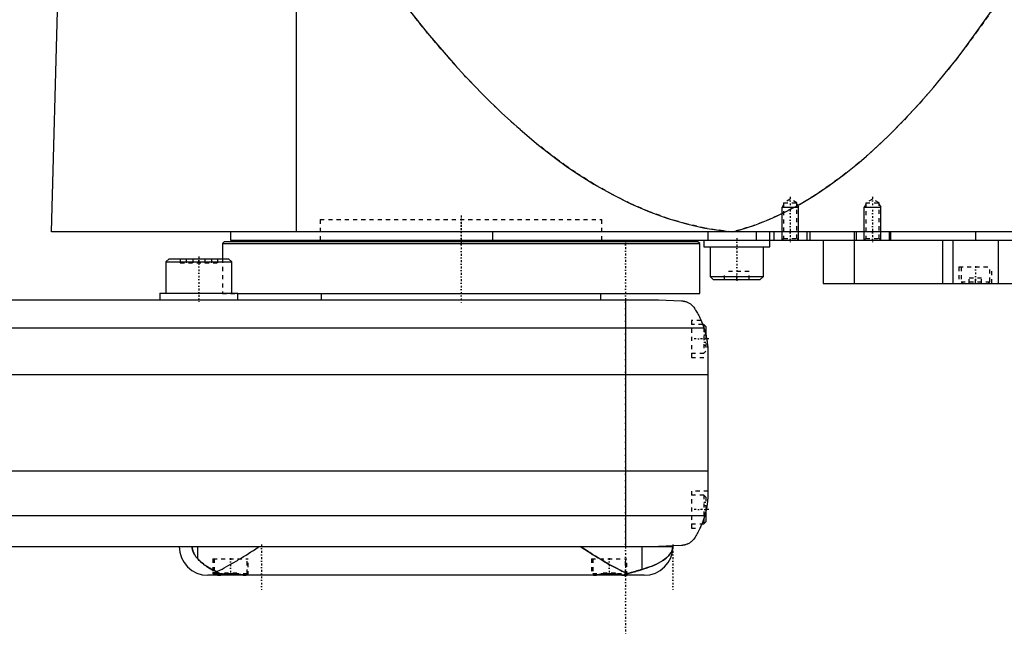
# Model space of a CAD drawing. Extents: x -174 to 602, y -146 to 645.
# Tile 3 of 6: x 193 to 432, y -81 to 68. Entities that reach past the tile are written whole.
import ezdxf

# ---------------------------------------------------------------- set-up
doc = ezdxf.new("R2010")
doc.units = 0
doc.linetypes.add('CENTER', pattern=[1.5, 0.45, -0.5, 0.05, -0.5])
doc.linetypes.add('DASHED', pattern=[2, 1, -1])
for name, color, linetype in [('AM_0', 7, 'CONTINUOUS'), ('AM_10', 7, 'CONTINUOUS'), ('AM_3', 7, 'DASHED'), ('AM_7', 7, 'CENTER')]:
    doc.layers.add(name, color=color, linetype=linetype)

msp = doc.modelspace()

# ---------------------------------------------------------------- linework, layer by layer
at = {"layer": 'AM_0', "color": 7, "linetype": 'CONTINUOUS'}
for p, q in [((260, 16.5), (260, 75.49)), ((200.5, 16.5), (202, 73.35)), ((602, 16.5), (200.5, 16.5)), ((244, 16.5), (244, 14.5)), ((244, 14.5), (598, 14.5)), ((265.75, 14.5), (265.75, 14.2)), ((307.66, 16.5), (307.66, 14.5)), ((334.25, 14.2), (334.25, 14.5)), ((359, 14.5), (359, 12.9)), ((360.01, 16.5), (360.01, 14.5)), ((371.73, 16.5), (371.73, 14.5)), ((375, 12.9), (375, 16.5)), ((376, 16.5), (376, 14.5)), ((384, 16.5), (384, 14.5)), ((384.75, 16.5), (384.75, 14.5)), ((388, 14.5), (388, 4)), ((395.5, 16.5), (395.5, 14.5)), ((395.51, 14.5), (395.51, 4)), ((396, 16.5), (396, 14.5)), ((404, 16.5), (404, 14.5)), ((404.35, 16.5), (404.35, 14.5)), ((417, 14.5), (417, 4)), ((419.48, 14.5), (419.48, 4)), ((425, 16.5), (425, 14.5)), ((430.52, 14.5), (430.52, 4)), ((242.5, 14.2), (242, 13.7)), ((242, 13.7), (242, 10)), ((242, 13.7), (358, 13.7)), ((242.5, 14.2), (357.5, 14.2)), ((358, 13.7), (357.5, 14.2)), ((358, 1.5), (358, 13.7)), ((359, 12.9), (375, 12.9)), ((360.5, 12.9), (360.5, 5.7)), ((373.5, 5.7), (373.5, 12.9)), ((229.08, 10), (228.28, 9.2)), ((229.08, 10), (243.48, 10)), ((244.28, 9.2), (243.48, 10)), ((228.28, 9.2), (228.28, 1.6)), ((228.28, 9.2), (244.28, 9.2)), ((244.28, 1.6), (244.28, 9.2)), ((360.5, 5.7), (361.3, 4.9)), ((360.5, 5.7), (373.5, 5.7)), ((361.3, 4.9), (372.7, 4.9)), ((372.7, 4.9), (373.5, 5.7)), ((388, 4), (584.3, 4)), ((-58, 0), (348, 0)), ((226.78, 1.6), (226.78, 0)), ((226.78, 1.6), (245.78, 1.6)), ((245.78, 0), (245.78, 1.6)), ((245.78, 1.5), (358, 1.5)), ((266, 1.5), (266, 0)), ((334, 0), (334, 1.5)), ((340, 0), (340, -60)), ((348, 0), (353.58, -0.25)), ((-69.01, -6.81), (359.01, -6.81)), ((359, -6), (358.72, -6)), ((359.5, -6.5), (359, -6)), ((359, -6), (359, -6.79)), ((359.5, -6.5), (359.5, -8.59)), ((360, -13.03), (360, -46.97)), ((-70, -18.16), (360, -18.16)), ((-70, -41.62), (360, -41.62)), ((-69.24, -52.43), (359.24, -52.43)), ((359.5, -51.41), (359.5, -54)), ((358.53, -54.5), (359, -54.5)), ((359, -53.21), (359, -54.5)), ((359, -54.5), (359.5, -54)), ((353.58, -59.75), (348, -60)), ((-58, -60), (351.5, -60)), ((236.02, -63.01), (236.02, -60)), ((343.98, -65.57), (343.98, -60)), ((240, -66.38), (240, -66.6)), ((240, -66.6), (240.4, -67)), ((240, -66.6), (241.02, -66.6)), ((247.6, -67), (247.61, -66.99)), ((332.39, -66.99), (332.4, -67)), ((339.6, -67), (339.66, -66.94)), ((344.5, -67), (238.5, -67))]:
    msp.add_line(p, q, dxfattribs=at)
for points in [[(285.14, 73.35, 0), (287.39, 70.43, 0), (291.88, 64.83, 0), (296.37, 59.53, 0), (298.61, 56.99, 0), (300.86, 54.53, 0), (305.35, 49.84, 0), (309.84, 45.46, 0), (314.33, 41.38, 0), (318.83, 37.61, 0), (323.32, 34.15, 0), (325.56, 32.53, 0), (327.81, 30.99, 0), (332.3, 28.14, 0), (336.8, 25.59, 0), (341.29, 23.35, 0), (345.78, 21.42, 0), (350.27, 19.79, 0), (352.52, 19.09, 0), (354.77, 18.47, 0), (359.26, 17.45, 0), (363.75, 16.74, 0), (366, 16.5, 0)], [(366, 16.5, 0), (367.81, 17, 0), (371.42, 18.17, 0), (375.04, 19.6, 0), (376.84, 20.41, 0), (378.65, 21.27, 0), (382.26, 23.19, 0), (385.88, 25.36, 0), (389.49, 27.78, 0), (393.11, 30.44, 0), (396.72, 33.35, 0), (398.53, 34.9, 0), (400.33, 36.51, 0), (403.95, 39.92, 0), (407.56, 43.57, 0), (411.17, 47.47, 0), (414.79, 51.62, 0), (418.4, 56.02, 0), (420.21, 58.31, 0), (422.01, 60.66, 0), (425.62, 65.55, 0), (429.24, 70.69, 0), (431.04, 73.35, 0)], [(353.58, -0.25, 0), (353.6, -0.25, 0), (353.63, -0.26, 0), (353.66, -0.26, 0), (353.67, -0.26, 0), (353.69, -0.26, 0), (353.72, -0.26, 0), (353.75, -0.27, 0), (353.77, -0.27, 0), (353.8, -0.27, 0), (353.83, -0.27, 0), (353.85, -0.28, 0), (353.86, -0.28, 0), (353.89, -0.28, 0), (353.92, -0.28, 0), (353.95, -0.29, 0), (353.98, -0.29, 0), (354.01, -0.3, 0), (354.02, -0.3, 0), (354.04, -0.3, 0), (354.06, -0.31, 0), (354.09, -0.31, 0), (354.11, -0.31, 0), (354.12, -0.32, 0), (354.15, -0.32, 0), (354.17, -0.33, 0), (354.19, -0.33, 0), (354.2, -0.33, 0), (354.23, -0.34, 0), (354.26, -0.34, 0), (354.28, -0.35, 0), (354.31, -0.35, 0), (354.34, -0.36, 0), (354.35, -0.36, 0), (354.36, -0.37, 0), (354.39, -0.37, 0), (354.41, -0.38, 0), (354.5, -0.4, 0), (354.65, -0.45, 0), (354.81, -0.51, 0), (354.96, -0.57, 0), (355.04, -0.6, 0), (355.12, -0.64, 0), (355.27, -0.72, 0), (355.43, -0.81, 0), (355.6, -0.91, 0), (355.76, -1.02, 0), (355.92, -1.15, 0), (356, -1.21, 0), (356.08, -1.29, 0), (356.24, -1.44, 0), (356.4, -1.6, 0), (356.48, -1.69, 0)], [(356.48, -1.69, 0), (356.55, -1.8, 0), (356.7, -2.02, 0), (356.85, -2.25, 0), (356.92, -2.37, 0), (357, -2.49, 0), (357.15, -2.74, 0), (357.3, -3, 0), (357.46, -3.27, 0), (357.61, -3.55, 0), (357.76, -3.83, 0), (357.83, -3.98, 0), (357.91, -4.12, 0), (358.05, -4.42, 0), (358.19, -4.72, 0), (358.33, -5.03, 0), (358.46, -5.34, 0), (358.59, -5.66, 0), (358.66, -5.83, 0), (358.72, -5.99, 0), (358.84, -6.32, 0), (358.95, -6.65, 0), (359.01, -6.81, 0)], [(358.32, -5, 0), (358.32, -5, 0), (358.32, -5.01, 0), (358.32, -5.02, 0), (358.33, -5.03, 0), (358.33, -5.04, 0), (358.34, -5.06, 0), (358.36, -5.09, 0), (358.37, -5.13, 0), (358.39, -5.18, 0), (358.42, -5.23, 0), (358.43, -5.26, 0), (358.44, -5.29, 0), (358.47, -5.35, 0), (358.49, -5.42, 0), (358.53, -5.49, 0), (358.56, -5.58, 0), (358.59, -5.66, 0), (358.61, -5.71, 0), (358.63, -5.75, 0), (358.66, -5.85, 0), (358.7, -5.95, 0), (358.72, -6, 0)], [(358.32, -5, 0), (358.32, -5, 0), (358.32, -5.01, 0), (358.32, -5.02, 0), (358.33, -5.03, 0), (358.33, -5.04, 0), (358.34, -5.06, 0), (358.36, -5.09, 0), (358.37, -5.13, 0), (358.39, -5.18, 0), (358.42, -5.23, 0), (358.43, -5.26, 0), (358.44, -5.29, 0), (358.47, -5.35, 0), (358.49, -5.42, 0), (358.53, -5.49, 0), (358.56, -5.58, 0), (358.59, -5.66, 0), (358.61, -5.71, 0), (358.63, -5.75, 0), (358.66, -5.85, 0), (358.7, -5.95, 0), (358.72, -6, 0)], [(359.01, -6.81, 0), (359.06, -6.99, 0), (359.17, -7.33, 0), (359.27, -7.68, 0), (359.32, -7.85, 0), (359.36, -8.03, 0), (359.45, -8.37, 0), (359.53, -8.72, 0), (359.6, -9.07, 0), (359.67, -9.42, 0), (359.73, -9.77, 0), (359.76, -9.94, 0), (359.79, -10.12, 0), (359.83, -10.46, 0), (359.88, -10.81, 0), (359.91, -11.15, 0), (359.94, -11.5, 0), (359.96, -11.84, 0), (359.97, -12.01, 0), (359.98, -12.18, 0), (359.99, -12.52, 0), (360, -12.86, 0), (360, -13.03, 0)], [(359.5, -8.59, 0), (359.53, -8.72, 0), (359.59, -8.99, 0), (359.64, -9.26, 0), (359.67, -9.4, 0), (359.69, -9.53, 0), (359.74, -9.8, 0), (359.78, -10.07, 0), (359.82, -10.34, 0), (359.85, -10.62, 0), (359.88, -10.89, 0), (359.9, -11.02, 0), (359.91, -11.15, 0), (359.93, -11.42, 0), (359.95, -11.67, 0), (359.97, -11.91, 0), (359.98, -12.14, 0), (359.99, -12.36, 0), (359.99, -12.47, 0), (359.99, -12.57, 0), (360, -12.76, 0), (360, -12.94, 0), (360, -13.03, 0)], [(359.5, -8.59, 0), (359.53, -8.72, 0), (359.59, -8.99, 0), (359.64, -9.26, 0), (359.67, -9.4, 0), (359.69, -9.53, 0), (359.74, -9.8, 0), (359.78, -10.07, 0), (359.82, -10.34, 0), (359.85, -10.62, 0), (359.88, -10.89, 0), (359.9, -11.02, 0), (359.91, -11.15, 0), (359.93, -11.42, 0), (359.95, -11.67, 0), (359.97, -11.91, 0), (359.98, -12.14, 0), (359.99, -12.36, 0), (359.99, -12.47, 0), (359.99, -12.57, 0), (360, -12.76, 0), (360, -12.94, 0), (360, -13.03, 0)], [(360, -46.97, 0), (360, -47.12, 0), (359.99, -47.42, 0), (359.99, -47.73, 0), (359.98, -47.88, 0), (359.97, -48.03, 0), (359.95, -48.33, 0), (359.93, -48.63, 0), (359.9, -48.92, 0), (359.87, -49.22, 0), (359.84, -49.52, 0), (359.82, -49.68, 0), (359.79, -49.83, 0), (359.75, -50.13, 0), (359.7, -50.44, 0), (359.64, -50.74, 0), (359.58, -51.05, 0), (359.51, -51.35, 0), (359.48, -51.51, 0), (359.44, -51.66, 0), (359.37, -51.97, 0), (359.28, -52.27, 0), (359.24, -52.43, 0)], [(360, -46.97, 0), (360, -47.04, 0), (360, -47.19, 0), (360, -47.37, 0), (359.99, -47.46, 0), (359.99, -47.55, 0), (359.98, -47.75, 0), (359.98, -47.96, 0), (359.96, -48.18, 0), (359.95, -48.43, 0), (359.93, -48.68, 0), (359.91, -48.81, 0), (359.9, -48.95, 0), (359.87, -49.23, 0), (359.84, -49.51, 0), (359.8, -49.81, 0), (359.75, -50.1, 0), (359.7, -50.4, 0), (359.68, -50.54, 0), (359.65, -50.69, 0), (359.59, -50.98, 0), (359.53, -51.27, 0), (359.5, -51.41, 0)], [(360, -46.97, 0), (360, -47.04, 0), (360, -47.19, 0), (360, -47.37, 0), (359.99, -47.46, 0), (359.99, -47.55, 0), (359.98, -47.75, 0), (359.98, -47.96, 0), (359.96, -48.18, 0), (359.95, -48.43, 0), (359.93, -48.68, 0), (359.91, -48.81, 0), (359.9, -48.95, 0), (359.87, -49.23, 0), (359.84, -49.51, 0), (359.8, -49.81, 0), (359.75, -50.1, 0), (359.7, -50.4, 0), (359.68, -50.54, 0), (359.65, -50.69, 0), (359.59, -50.98, 0), (359.53, -51.27, 0), (359.5, -51.41, 0)], [(359.24, -52.43, 0), (359.18, -52.62, 0), (359.06, -53.02, 0), (358.94, -53.4, 0), (358.87, -53.6, 0), (358.8, -53.78, 0), (358.66, -54.16, 0), (358.52, -54.53, 0), (358.37, -54.89, 0), (358.21, -55.24, 0), (358.05, -55.58, 0), (357.97, -55.75, 0), (357.89, -55.91, 0), (357.72, -56.24, 0), (357.56, -56.55, 0), (357.39, -56.85, 0), (357.22, -57.14, 0), (357.05, -57.42, 0), (356.97, -57.56, 0), (356.88, -57.69, 0), (356.72, -57.95, 0), (356.55, -58.19, 0), (356.48, -58.31, 0)], [(358.53, -54.5, 0), (358.51, -54.55, 0), (358.47, -54.65, 0), (358.43, -54.75, 0), (358.41, -54.79, 0), (358.39, -54.84, 0), (358.35, -54.92, 0), (358.31, -55, 0), (358.28, -55.08, 0), (358.25, -55.15, 0), (358.22, -55.21, 0), (358.21, -55.24, 0), (358.2, -55.27, 0), (358.17, -55.32, 0), (358.15, -55.37, 0), (358.13, -55.4, 0), (358.12, -55.44, 0), (358.11, -55.46, 0), (358.1, -55.47, 0), (358.1, -55.48, 0), (358.09, -55.49, 0), (358.09, -55.5, 0), (358.09, -55.5, 0)], [(358.53, -54.5, 0), (358.51, -54.55, 0), (358.47, -54.65, 0), (358.43, -54.75, 0), (358.41, -54.79, 0), (358.39, -54.84, 0), (358.35, -54.92, 0), (358.31, -55, 0), (358.28, -55.08, 0), (358.25, -55.15, 0), (358.22, -55.21, 0), (358.21, -55.24, 0), (358.2, -55.27, 0), (358.17, -55.32, 0), (358.15, -55.37, 0), (358.13, -55.4, 0), (358.12, -55.44, 0), (358.11, -55.46, 0), (358.1, -55.47, 0), (358.1, -55.48, 0), (358.09, -55.49, 0), (358.09, -55.5, 0), (358.09, -55.5, 0)], [(356.48, -58.31, 0), (356.4, -58.39, 0), (356.26, -58.55, 0), (356.11, -58.69, 0), (356.03, -58.76, 0), (355.95, -58.83, 0), (355.8, -58.95, 0), (355.65, -59.06, 0), (355.49, -59.16, 0), (355.34, -59.25, 0), (355.19, -59.33, 0), (355.11, -59.37, 0), (355.03, -59.4, 0), (354.88, -59.46, 0), (354.74, -59.52, 0), (354.58, -59.57, 0), (354.49, -59.6, 0), (354.46, -59.61, 0), (354.43, -59.61, 0), (354.42, -59.62, 0), (354.41, -59.62, 0), (354.38, -59.63, 0), (354.35, -59.64, 0), (354.32, -59.64, 0), (354.29, -59.65, 0), (354.26, -59.66, 0), (354.25, -59.66, 0), (354.24, -59.66, 0), (354.21, -59.67, 0), (354.18, -59.67, 0), (354.16, -59.68, 0), (354.15, -59.68, 0), (354.12, -59.69, 0), (354.08, -59.69, 0), (354.07, -59.69, 0), (354.05, -59.7, 0), (354.02, -59.7, 0), (353.99, -59.71, 0), (353.96, -59.71, 0), (353.93, -59.71, 0), (353.9, -59.72, 0), (353.88, -59.72, 0), (353.86, -59.72, 0), (353.83, -59.73, 0), (353.8, -59.73, 0), (353.76, -59.73, 0), (353.73, -59.74, 0), (353.7, -59.74, 0), (353.68, -59.74, 0), (353.66, -59.74, 0), (353.63, -59.74, 0), (353.6, -59.75, 0), (353.58, -59.75, 0)], [(234.66, -60, 0), (234.66, -60.02, 0), (234.66, -60.06, 0), (234.66, -60.1, 0), (234.66, -60.12, 0), (234.66, -60.14, 0), (234.66, -60.18, 0), (234.67, -60.22, 0), (234.67, -60.26, 0), (234.67, -60.3, 0), (234.68, -60.34, 0), (234.68, -60.36, 0), (234.68, -60.38, 0), (234.68, -60.42, 0), (234.69, -60.46, 0), (234.69, -60.5, 0), (234.7, -60.53, 0), (234.71, -60.57, 0), (234.71, -60.59, 0), (234.71, -60.61, 0), (234.72, -60.65, 0), (234.73, -60.69, 0), (234.73, -60.7, 0), (234.73, -60.72, 0), (234.74, -60.76, 0), (234.75, -60.8, 0), (234.75, -60.81, 0), (234.76, -60.83, 0), (234.77, -60.87, 0), (234.78, -60.9, 0), (234.79, -60.94, 0), (234.79, -60.97, 0), (234.8, -61.01, 0), (234.81, -61.02, 0), (234.81, -61.04, 0), (234.83, -61.07, 0), (234.84, -61.11, 0), (234.85, -61.14, 0), (234.86, -61.17, 0), (234.87, -61.2, 0), (234.87, -61.22, 0), (234.88, -61.24, 0), (234.89, -61.27, 0), (234.9, -61.3, 0), (234.95, -61.4, 0), (235.02, -61.58, 0), (235.11, -61.75, 0), (235.15, -61.83, 0), (235.19, -61.91, 0), (235.28, -62.06, 0), (235.37, -62.2, 0), (235.47, -62.34, 0), (235.56, -62.47, 0), (235.66, -62.6, 0), (235.71, -62.66, 0), (235.77, -62.72, 0), (235.87, -62.84, 0), (235.97, -62.95, 0), (236.02, -63.01, 0)], [(240.59, -66.1, 0), (240.84, -65.98, 0), (241.37, -65.74, 0), (241.91, -65.47, 0), (242.18, -65.33, 0), (242.46, -65.19, 0), (243.02, -64.89, 0), (243.59, -64.57, 0), (244.17, -64.24, 0), (244.76, -63.9, 0), (245.35, -63.55, 0), (245.65, -63.37, 0), (245.95, -63.19, 0), (246.55, -62.82, 0), (247.15, -62.45, 0), (247.75, -62.07, 0), (248.35, -61.69, 0), (248.95, -61.31, 0), (249.25, -61.12, 0), (249.55, -60.93, 0), (250.13, -60.56, 0), (250.71, -60.18, 0), (251, -60, 0)], [(329, -60, 0), (329.32, -60.21, 0), (329.97, -60.62, 0), (330.64, -61.05, 0), (330.97, -61.26, 0), (331.31, -61.47, 0), (331.98, -61.9, 0), (332.66, -62.33, 0), (333.33, -62.75, 0), (334.01, -63.16, 0), (334.68, -63.57, 0), (335.01, -63.77, 0), (335.35, -63.96, 0), (336, -64.34, 0), (336.65, -64.71, 0), (337.29, -65.06, 0), (337.91, -65.38, 0), (338.52, -65.69, 0), (338.82, -65.83, 0), (339.11, -65.96, 0), (339.69, -66.22, 0), (340.25, -66.44, 0), (340.54, -66.54, 0)], [(343.98, -65.57, 0), (344.41, -65.45, 0), (345.25, -65.18, 0), (346.04, -64.89, 0), (346.41, -64.75, 0), (346.78, -64.6, 0), (347.46, -64.29, 0), (348.09, -63.97, 0), (348.67, -63.63, 0), (349.2, -63.29, 0), (349.67, -62.94, 0), (349.89, -62.76, 0), (350.09, -62.58, 0), (350.46, -62.21, 0), (350.77, -61.84, 0), (351.03, -61.45, 0), (351.21, -61.1, 0), (351.32, -60.78, 0), (351.36, -60.64, 0), (351.37, -60.62, 0), (351.38, -60.57, 0), (351.39, -60.53, 0), (351.39, -60.51, 0), (351.39, -60.49, 0), (351.4, -60.45, 0), (351.41, -60.42, 0), (351.41, -60.38, 0), (351.42, -60.34, 0), (351.42, -60.31, 0), (351.42, -60.29, 0), (351.43, -60.28, 0), (351.43, -60.25, 0), (351.43, -60.21, 0), (351.43, -60.2, 0), (351.43, -60.19, 0), (351.43, -60.19, 0), (351.44, -60.18, 0), (351.44, -60.18, 0), (351.44, -60.18, 0), (351.44, -60.17, 0), (351.44, -60.16, 0), (351.44, -60.16, 0), (351.44, -60.15, 0), (351.44, -60.15, 0), (351.44, -60.15, 0), (351.44, -60.14, 0), (351.44, -60.14, 0), (351.44, -60.13, 0), (351.44, -60.13, 0), (351.44, -60.12, 0), (351.44, -60.12, 0), (351.44, -60.12, 0), (351.44, -60.11, 0), (351.44, -60.11, 0), (351.44, -60.11, 0), (351.44, -60.1, 0), (351.44, -60.1, 0), (351.44, -60.09, 0), (351.44, -60.09, 0), (351.44, -60.09, 0), (351.44, -60.08, 0), (351.44, -60.08, 0), (351.44, -60.07, 0), (351.44, -60.06, 0), (351.44, -60.06, 0), (351.44, -60.06, 0), (351.44, -60.05, 0), (351.44, -60.05, 0), (351.44, -60.04, 0), (351.44, -60.03, 0), (351.44, -60.03, 0), (351.44, -60.02, 0), (351.44, -60.02, 0), (351.44, -60.02, 0), (351.44, -60.01, 0), (351.44, -60, 0), (351.44, -60, 0)], [(236.02, -63.01, 0), (236.12, -63.1, 0), (236.31, -63.3, 0), (236.51, -63.5, 0), (236.62, -63.59, 0), (236.72, -63.69, 0), (236.94, -63.88, 0), (237.17, -64.07, 0), (237.41, -64.26, 0), (237.65, -64.45, 0), (237.91, -64.63, 0), (238.04, -64.72, 0), (238.17, -64.81, 0), (238.43, -64.99, 0), (238.71, -65.16, 0), (238.98, -65.32, 0), (239.26, -65.48, 0), (239.55, -65.63, 0), (239.7, -65.7, 0), (239.84, -65.77, 0), (240.14, -65.91, 0), (240.44, -66.04, 0), (240.59, -66.1, 0)], [(239.7, -66.44, 0), (239.7, -66.42, 0), (239.72, -66.4, 0), (239.75, -66.38, 0), (239.77, -66.38, 0), (239.79, -66.37, 0), (239.85, -66.37, 0), (239.92, -66.37, 0), (240.01, -66.38, 0), (240.11, -66.39, 0), (240.22, -66.41, 0), (240.28, -66.43, 0), (240.34, -66.44, 0), (240.48, -66.47, 0), (240.63, -66.51, 0), (240.79, -66.54, 0), (240.96, -66.59, 0), (241.14, -66.63, 0), (241.24, -66.65, 0), (241.33, -66.67, 0), (241.53, -66.72, 0), (241.74, -66.76, 0), (241.85, -66.78, 0)], [(240.16, -66.76, 0), (240.13, -66.75, 0), (240.08, -66.73, 0), (240.04, -66.71, 0), (240.02, -66.7, 0), (240, -66.69, 0), (239.96, -66.67, 0), (239.92, -66.65, 0), (239.89, -66.63, 0), (239.86, -66.61, 0), (239.83, -66.59, 0), (239.82, -66.58, 0), (239.8, -66.57, 0), (239.78, -66.55, 0), (239.76, -66.53, 0), (239.74, -66.52, 0), (239.73, -66.5, 0), (239.72, -66.48, 0), (239.71, -66.48, 0), (239.71, -66.47, 0), (239.7, -66.45, 0), (239.7, -66.44, 0), (239.7, -66.44, 0)], [(240.59, -66.1, 0), (240.62, -66.12, 0), (240.69, -66.17, 0), (240.75, -66.22, 0), (240.79, -66.25, 0), (240.82, -66.27, 0), (240.89, -66.31, 0), (240.96, -66.36, 0), (241.03, -66.4, 0), (241.1, -66.44, 0), (241.17, -66.48, 0), (241.2, -66.5, 0), (241.24, -66.52, 0), (241.31, -66.56, 0), (241.38, -66.59, 0), (241.45, -66.63, 0), (241.52, -66.66, 0), (241.59, -66.69, 0), (241.63, -66.7, 0), (241.67, -66.72, 0), (241.74, -66.75, 0), (241.81, -66.77, 0), (241.85, -66.78, 0)], [(241.85, -66.78, 0), (241.87, -66.78, 0), (241.93, -66.77, 0), (241.99, -66.76, 0), (242.02, -66.76, 0), (242.05, -66.76, 0), (242.1, -66.75, 0), (242.16, -66.74, 0), (242.22, -66.73, 0), (242.28, -66.73, 0), (242.34, -66.72, 0), (242.37, -66.71, 0), (242.4, -66.71, 0), (242.46, -66.7, 0), (242.52, -66.7, 0), (242.58, -66.69, 0), (242.65, -66.68, 0), (242.71, -66.68, 0), (242.74, -66.67, 0), (242.77, -66.67, 0), (242.83, -66.67, 0), (242.9, -66.66, 0), (242.93, -66.66, 0), (242.96, -66.65, 0), (243.02, -66.65, 0), (243.08, -66.64, 0), (243.12, -66.64, 0), (243.15, -66.64, 0), (243.21, -66.64, 0), (243.27, -66.63, 0), (243.34, -66.63, 0), (243.4, -66.63, 0), (243.47, -66.62, 0), (243.5, -66.62, 0), (243.53, -66.62, 0), (243.59, -66.62, 0), (243.65, -66.62, 0), (243.72, -66.61, 0), (243.78, -66.61, 0), (243.84, -66.61, 0), (243.87, -66.61, 0), (243.91, -66.61, 0), (243.97, -66.61, 0), (244.03, -66.61, 0), (244.09, -66.61, 0), (244.15, -66.61, 0), (244.22, -66.61, 0), (244.25, -66.61, 0), (244.28, -66.61, 0), (244.34, -66.62, 0), (244.41, -66.62, 0), (244.47, -66.62, 0), (244.53, -66.62, 0), (244.6, -66.63, 0), (244.63, -66.63, 0), (244.66, -66.63, 0), (244.72, -66.63, 0), (244.79, -66.64, 0), (244.85, -66.64, 0), (244.91, -66.64, 0), (244.98, -66.65, 0), (245.01, -66.65, 0), (245.04, -66.65, 0), (245.1, -66.66, 0), (245.16, -66.67, 0), (245.2, -66.67, 0), (245.23, -66.67, 0), (245.29, -66.68, 0), (245.35, -66.68, 0), (245.38, -66.69, 0), (245.41, -66.69, 0), (245.47, -66.7, 0), (245.54, -66.7, 0), (245.6, -66.71, 0), (245.66, -66.72, 0), (245.72, -66.73, 0), (245.75, -66.73, 0), (245.78, -66.73, 0), (245.84, -66.74, 0), (245.89, -66.75, 0), (245.95, -66.76, 0), (246.01, -66.76, 0), (246.07, -66.77, 0), (246.1, -66.78, 0), (246.12, -66.78, 0), (246.18, -66.79, 0), (246.24, -66.8, 0), (246.29, -66.81, 0), (246.34, -66.81, 0), (246.4, -66.82, 0), (246.42, -66.83, 0), (246.45, -66.83, 0), (246.5, -66.84, 0), (246.56, -66.85, 0), (246.61, -66.85, 0), (246.66, -66.86, 0), (246.71, -66.87, 0), (246.73, -66.87, 0), (246.76, -66.88, 0), (246.8, -66.89, 0), (246.85, -66.89, 0), (246.9, -66.9, 0), (246.94, -66.91, 0), (246.99, -66.91, 0), (247.01, -66.92, 0), (247.03, -66.92, 0), (247.08, -66.93, 0), (247.12, -66.93, 0), (247.14, -66.94, 0), (247.16, -66.94, 0), (247.2, -66.95, 0), (247.25, -66.95, 0), (247.27, -66.95, 0), (247.29, -66.96, 0), (247.33, -66.96, 0), (247.37, -66.97, 0), (247.41, -66.97, 0), (247.44, -66.98, 0), (247.48, -66.98, 0), (247.5, -66.98, 0), (247.52, -66.98, 0), (247.56, -66.99, 0), (247.59, -66.99, 0), (247.63, -66.99, 0), (247.66, -67, 0), (247.7, -67, 0), (247.71, -67, 0), (247.73, -67, 0), (247.76, -67, 0), (247.79, -67, 0), (247.81, -67, 0)], [(332.19, -67, 0), (332.21, -67, 0), (332.25, -67, 0), (332.29, -67, 0), (332.31, -67, 0), (332.33, -67, 0), (332.37, -66.99, 0), (332.42, -66.99, 0), (332.46, -66.99, 0), (332.51, -66.98, 0), (332.55, -66.98, 0), (332.58, -66.97, 0), (332.6, -66.97, 0), (332.65, -66.97, 0), (332.7, -66.96, 0), (332.75, -66.95, 0), (332.8, -66.95, 0), (332.85, -66.94, 0), (332.88, -66.93, 0), (332.9, -66.93, 0), (332.96, -66.92, 0), (333.01, -66.91, 0), (333.04, -66.91, 0), (333.06, -66.91, 0), (333.12, -66.9, 0), (333.18, -66.89, 0), (333.21, -66.88, 0), (333.24, -66.88, 0), (333.3, -66.87, 0), (333.36, -66.86, 0), (333.42, -66.85, 0), (333.48, -66.84, 0), (333.55, -66.83, 0), (333.58, -66.83, 0), (333.61, -66.82, 0), (333.68, -66.81, 0), (333.75, -66.8, 0), (333.82, -66.79, 0), (333.88, -66.78, 0), (333.95, -66.77, 0), (333.99, -66.76, 0), (334.02, -66.76, 0), (334.1, -66.75, 0), (334.17, -66.74, 0), (334.24, -66.73, 0), (334.31, -66.72, 0), (334.39, -66.71, 0), (334.42, -66.71, 0), (334.46, -66.7, 0), (334.54, -66.7, 0), (334.61, -66.69, 0), (334.69, -66.68, 0), (334.76, -66.67, 0), (334.84, -66.66, 0), (334.88, -66.66, 0), (334.92, -66.66, 0), (334.99, -66.65, 0), (335.07, -66.65, 0), (335.15, -66.64, 0), (335.23, -66.64, 0), (335.3, -66.63, 0), (335.34, -66.63, 0), (335.38, -66.63, 0), (335.46, -66.62, 0), (335.54, -66.62, 0), (335.58, -66.62, 0), (335.62, -66.62, 0), (335.69, -66.62, 0), (335.77, -66.61, 0), (335.81, -66.61, 0), (335.85, -66.61, 0), (335.92, -66.61, 0), (336, -66.61, 0), (336.08, -66.61, 0), (336.15, -66.61, 0), (336.23, -66.61, 0), (336.27, -66.61, 0), (336.31, -66.62, 0), (336.38, -66.62, 0), (336.46, -66.62, 0), (336.54, -66.62, 0), (336.62, -66.63, 0), (336.69, -66.63, 0), (336.73, -66.63, 0), (336.77, -66.64, 0), (336.85, -66.64, 0), (336.93, -66.65, 0), (337, -66.65, 0), (337.08, -66.66, 0), (337.16, -66.66, 0), (337.2, -66.67, 0), (337.24, -66.67, 0), (337.31, -66.68, 0), (337.39, -66.69, 0), (337.46, -66.7, 0), (337.54, -66.7, 0), (337.61, -66.71, 0), (337.65, -66.72, 0), (337.69, -66.72, 0), (337.76, -66.73, 0), (337.83, -66.74, 0), (337.9, -66.75, 0), (337.97, -66.76, 0), (338.05, -66.77, 0), (338.08, -66.77, 0), (338.12, -66.78, 0), (338.18, -66.79, 0), (338.25, -66.8, 0), (338.29, -66.8, 0), (338.32, -66.81, 0), (338.39, -66.82, 0), (338.45, -66.83, 0), (338.48, -66.84, 0), (338.51, -66.84, 0), (338.58, -66.85, 0), (338.64, -66.86, 0), (338.7, -66.87, 0), (338.76, -66.88, 0), (338.82, -66.89, 0), (338.85, -66.89, 0), (338.88, -66.9, 0), (338.93, -66.91, 0), (338.99, -66.91, 0), (339.04, -66.92, 0), (339.1, -66.93, 0), (339.15, -66.94, 0), (339.17, -66.94, 0), (339.2, -66.95, 0), (339.25, -66.95, 0), (339.3, -66.96, 0), (339.33, -66.96, 0)], [(339.33, -66.96, 0), (339.36, -66.96, 0), (339.43, -66.95, 0), (339.5, -66.93, 0), (339.53, -66.92, 0), (339.57, -66.92, 0), (339.64, -66.9, 0), (339.7, -66.88, 0), (339.77, -66.87, 0), (339.84, -66.84, 0), (339.91, -66.82, 0), (339.94, -66.81, 0), (339.97, -66.8, 0), (340.04, -66.78, 0), (340.11, -66.75, 0), (340.18, -66.72, 0), (340.24, -66.69, 0), (340.31, -66.66, 0), (340.34, -66.65, 0), (340.38, -66.63, 0), (340.44, -66.6, 0), (340.51, -66.56, 0), (340.54, -66.54, 0)], [(339.33, -66.96, 0), (339.38, -66.96, 0), (339.48, -66.95, 0), (339.57, -66.95, 0), (339.62, -66.95, 0), (339.66, -66.94, 0), (339.74, -66.94, 0), (339.82, -66.94, 0), (339.89, -66.94, 0), (339.96, -66.93, 0), (340.02, -66.93, 0), (340.05, -66.93, 0), (340.08, -66.93, 0), (340.13, -66.93, 0), (340.17, -66.94, 0), (340.21, -66.94, 0), (340.24, -66.94, 0), (340.26, -66.94, 0), (340.27, -66.95, 0), (340.28, -66.95, 0), (340.29, -66.95, 0), (340.3, -66.96, 0), (340.3, -66.96, 0)], [(340.3, -66.96, 0), (340.3, -66.96, 0), (340.3, -66.97, 0), (340.29, -66.97, 0), (340.29, -66.97, 0), (340.29, -66.97, 0), (340.28, -66.97, 0), (340.27, -66.98, 0), (340.26, -66.98, 0), (340.25, -66.98, 0), (340.24, -66.99, 0), (340.23, -66.99, 0), (340.22, -66.99, 0), (340.21, -66.99, 0), (340.19, -66.99, 0), (340.17, -66.99, 0), (340.15, -67, 0), (340.12, -67, 0), (340.11, -67, 0), (340.1, -67, 0), (340.07, -67, 0), (340.04, -67, 0), (340.03, -67, 0)], [(340.54, -66.54, 0), (340.65, -66.52, 0), (340.88, -66.46, 0), (341.1, -66.41, 0), (341.21, -66.38, 0), (341.32, -66.35, 0), (341.53, -66.3, 0), (341.74, -66.24, 0), (341.95, -66.18, 0), (342.15, -66.12, 0), (342.34, -66.07, 0), (342.44, -66.04, 0), (342.53, -66.01, 0), (342.72, -65.95, 0), (342.9, -65.9, 0), (343.08, -65.84, 0), (343.26, -65.79, 0), (343.42, -65.74, 0), (343.51, -65.71, 0), (343.59, -65.69, 0), (343.75, -65.64, 0), (343.9, -65.6, 0), (343.98, -65.57, 0)]]:
    msp.add_polyline3d(points, dxfattribs=at)
for centre, start, end in [((238.5, -60), 180, 270), ((344.5, -60), 270, 0)]:
    msp.add_arc(centre, 7, start, end, dxfattribs=at)
at = {"layer": 'AM_10', "color": 7, "linetype": 'CONTINUOUS'}
for p, q in [((378.38, 23.16), (378, 22.5)), ((378, 14.5), (378, 22.5)), ((378, 22.5), (382, 22.5)), ((381.62, 23.16), (382, 22.5)), ((382, 14.5), (382, 22.5)), ((398.38, 23.16), (398, 22.5)), ((398, 14.5), (398, 22.5)), ((398, 22.5), (402, 22.5)), ((401.62, 23.16), (402, 22.5)), ((402, 14.5), (402, 22.5))]:
    msp.add_line(p, q, dxfattribs=at)
at = {"layer": 'AM_3', "color": 6, "linetype": 'DASHED'}
for p, q in [((380, 24.5), (378.38, 23.56)), ((381.62, 23.56), (380, 24.5)), ((400, 24.5), (398.38, 23.56)), ((401.62, 23.56), (400, 24.5)), ((378.38, 23.56), (378.38, 14.88)), ((378.38, 23.56), (381.62, 23.56)), ((381.62, 14.88), (381.62, 23.56)), ((398.38, 23.56), (398.38, 14.88)), ((398.38, 23.56), (401.62, 23.56)), ((401.62, 14.88), (401.62, 23.56)), ((265.75, 19.5), (265.75, 14.5)), ((265.75, 19.5), (334.25, 19.5)), ((334.25, 14.5), (334.25, 19.5)), ((378.38, 14.88), (378, 14.5)), ((378.38, 14.88), (381.62, 14.88)), ((382, 14.5), (381.62, 14.88)), ((398.38, 14.88), (398, 14.5)), ((398.38, 14.88), (401.62, 14.88)), ((402, 14.5), (401.62, 14.88)), ((229.08, 10), (229.43, 10)), ((231.76, 10), (231.76, 9)), ((233.19, 10), (233.19, 9)), ((234.85, 10), (234.85, 9)), ((237.71, 10), (237.71, 9)), ((239.37, 10), (239.37, 9)), ((240.8, 10), (240.8, 9)), ((242, 10), (242, 1.5)), ((231.76, 9), (240.8, 9)), ((421, 8), (421, 4)), ((421, 8), (429, 8)), ((421.5, 8), (421.5, 4.4)), ((428.5, 4.4), (428.5, 8)), ((429, 4), (429, 8)), ((364, 4.9), (364, 6.9)), ((370, 6.9), (364, 6.9)), ((367, 4.9), (367, 6.9)), ((370, 4.9), (370, 6.9)), ((423.5, 4), (423.5, 5.25)), ((426.5, 5.25), (423.5, 5.25)), ((425, 4), (425, 5.25)), ((426.5, 4), (426.5, 5.25)), ((421.5, 4.4), (421.9, 4)), ((421.5, 4.4), (428.5, 4.4)), ((428.1, 4), (428.5, 4.4)), ((242, 1.5), (245.78, 1.5)), ((244.03, 1.6), (244.03, 1.5)), ((245.78, 1.5), (245.78, 1.6)), ((358.32, -5), (356, -5)), ((356, -5), (356, -14)), ((358.72, -6), (356, -6)), ((359, -6.79), (359, -13)), ((359.5, -7.77), (359, -7.77)), ((359.5, -8.63), (359, -8.63)), ((359.5, -8.59), (359.5, -12.5)), ((359.5, -10.37), (359, -10.37)), ((359.5, -11.23), (359, -11.23)), ((356, -13), (359, -13)), ((356, -14), (360, -14)), ((359, -13), (359.5, -12.5)), ((360, -46.5), (356, -46.5)), ((356, -46.5), (356, -55.5)), ((359, -47.5), (356, -47.5)), ((359.5, -48), (359, -47.5)), ((359, -47.5), (359, -53.21)), ((359.5, -49.27), (359, -49.27)), ((359.5, -50.13), (359, -50.13)), ((359.5, -48), (359.5, -51.41)), ((359.5, -51.87), (359, -51.87)), ((356, -54.5), (358.53, -54.5)), ((359.5, -52.73), (359, -52.73)), ((356, -55.5), (358.09, -55.5)), ((239.7, -63), (239.7, -66.44)), ((239.7, -63), (248.3, -63)), ((240, -63), (240, -66.38)), ((248, -66.6), (248, -63)), ((248.3, -67), (248.3, -63)), ((331.7, -63), (331.7, -67)), ((331.7, -63), (340.3, -63)), ((332, -63), (332, -66.6)), ((340, -66.6), (340, -63)), ((340.3, -66.96), (340.3, -63)), ((241.02, -66.6), (248, -66.6)), ((242.5, -67), (242.5, -66.5)), ((245.5, -66.5), (242.5, -66.5)), ((244, -67), (244, -66.5)), ((245.5, -67), (245.5, -66.5)), ((247.61, -66.99), (248, -66.6)), ((332, -66.6), (332.39, -66.99)), ((332, -66.6), (340, -66.6)), ((334.5, -67), (334.5, -66.5)), ((337.5, -66.5), (334.5, -66.5)), ((336, -67), (336, -66.5)), ((337.5, -67), (337.5, -66.5)), ((339.66, -66.94), (340, -66.6)), ((339.6, -67), (332.4, -67))]:
    msp.add_line(p, q, dxfattribs=at)
for points in [[(366, 16.5, 0), (363.75, 16.74, 0), (359.26, 17.45, 0), (354.77, 18.47, 0), (352.52, 19.09, 0), (350.27, 19.79, 0), (345.78, 21.42, 0), (341.29, 23.35, 0), (336.8, 25.59, 0), (332.3, 28.14, 0), (327.81, 30.99, 0), (325.56, 32.53, 0), (323.32, 34.15, 0), (318.83, 37.61, 0), (314.33, 41.38, 0), (309.84, 45.46, 0), (305.35, 49.84, 0), (300.86, 54.53, 0), (298.61, 56.99, 0), (296.37, 59.53, 0), (291.88, 64.83, 0), (287.39, 70.43, 0), (285.14, 73.35, 0)], [(431.04, 73.35, 0), (429.24, 70.69, 0), (425.62, 65.55, 0), (422.01, 60.66, 0), (420.21, 58.31, 0), (418.4, 56.02, 0), (414.79, 51.62, 0), (411.17, 47.47, 0), (407.56, 43.57, 0), (403.95, 39.92, 0), (400.33, 36.51, 0), (398.53, 34.9, 0), (396.72, 33.35, 0), (393.11, 30.44, 0), (389.49, 27.78, 0), (385.88, 25.36, 0), (382.26, 23.19, 0), (378.65, 21.27, 0), (376.84, 20.41, 0), (375.04, 19.6, 0), (371.42, 18.17, 0), (367.81, 17, 0), (366, 16.5, 0)], [(358.72, -6, 0), (358.74, -6.04, 0), (358.77, -6.12, 0), (358.8, -6.2, 0), (358.81, -6.24, 0), (358.83, -6.28, 0), (358.86, -6.37, 0), (358.89, -6.46, 0), (358.92, -6.55, 0), (358.95, -6.64, 0), (358.98, -6.74, 0), (359, -6.79, 0), (359.02, -6.84, 0), (359.05, -6.94, 0), (359.08, -7.04, 0), (359.11, -7.15, 0), (359.15, -7.26, 0), (359.18, -7.37, 0), (359.2, -7.42, 0), (359.21, -7.48, 0), (359.25, -7.59, 0), (359.28, -7.71, 0), (359.29, -7.77, 0)], [(358.72, -6, 0), (358.74, -6.05, 0), (358.78, -6.16, 0), (358.82, -6.28, 0), (358.85, -6.34, 0), (358.87, -6.39, 0), (358.91, -6.52, 0), (358.95, -6.65, 0), (359, -6.78, 0), (359.04, -6.92, 0), (359.09, -7.06, 0), (359.11, -7.13, 0), (359.13, -7.21, 0), (359.18, -7.36, 0), (359.22, -7.52, 0), (359.27, -7.67, 0), (359.31, -7.84, 0), (359.36, -8, 0), (359.38, -8.08, 0), (359.4, -8.17, 0), (359.44, -8.33, 0), (359.48, -8.5, 0), (359.5, -8.59, 0)], [(359.29, -7.77, 0), (359.33, -7.9, 0), (359.4, -8.17, 0), (359.47, -8.45, 0), (359.5, -8.59, 0)], [(359.5, -51.41, 0), (359.49, -51.45, 0), (359.47, -51.52, 0), (359.46, -51.6, 0), (359.45, -51.64, 0), (359.44, -51.67, 0), (359.42, -51.75, 0), (359.4, -51.82, 0), (359.38, -51.9, 0), (359.36, -51.97, 0), (359.35, -52.04, 0), (359.34, -52.08, 0), (359.33, -52.12, 0), (359.31, -52.19, 0), (359.29, -52.26, 0), (359.27, -52.34, 0), (359.25, -52.41, 0), (359.22, -52.48, 0), (359.21, -52.52, 0), (359.2, -52.55, 0), (359.18, -52.63, 0), (359.16, -52.7, 0), (359.15, -52.73, 0)], [(359.15, -52.73, 0), (359.13, -52.79, 0), (359.1, -52.91, 0), (359.06, -53.02, 0), (359.04, -53.08, 0), (359.03, -53.13, 0), (358.99, -53.24, 0), (358.95, -53.35, 0), (358.92, -53.46, 0), (358.88, -53.56, 0), (358.85, -53.66, 0), (358.83, -53.71, 0), (358.81, -53.76, 0), (358.78, -53.86, 0), (358.74, -53.95, 0), (358.71, -54.04, 0), (358.67, -54.13, 0), (358.64, -54.22, 0), (358.62, -54.26, 0), (358.61, -54.3, 0), (358.58, -54.38, 0), (358.54, -54.46, 0), (358.53, -54.5, 0)], [(236.02, -63.01, 0), (235.97, -62.95, 0), (235.87, -62.84, 0), (235.77, -62.72, 0), (235.71, -62.66, 0), (235.66, -62.6, 0), (235.56, -62.46, 0), (235.46, -62.33, 0), (235.36, -62.18, 0), (235.27, -62.04, 0), (235.18, -61.88, 0), (235.13, -61.8, 0), (235.09, -61.72, 0), (235.01, -61.56, 0), (234.94, -61.39, 0), (234.9, -61.28, 0), (234.89, -61.25, 0), (234.87, -61.22, 0), (234.87, -61.2, 0), (234.86, -61.19, 0), (234.85, -61.16, 0), (234.84, -61.12, 0), (234.83, -61.09, 0), (234.82, -61.06, 0), (234.81, -61.02, 0), (234.81, -61.01, 0), (234.8, -60.99, 0), (234.79, -60.96, 0), (234.78, -60.92, 0), (234.77, -60.89, 0), (234.76, -60.85, 0), (234.76, -60.82, 0), (234.75, -60.8, 0), (234.75, -60.78, 0), (234.74, -60.75, 0), (234.73, -60.71, 0), (234.73, -60.69, 0), (234.72, -60.68, 0), (234.72, -60.64, 0), (234.71, -60.6, 0), (234.71, -60.58, 0), (234.7, -60.56, 0), (234.7, -60.53, 0), (234.69, -60.49, 0), (234.69, -60.45, 0), (234.68, -60.41, 0), (234.68, -60.37, 0), (234.68, -60.35, 0), (234.67, -60.34, 0), (234.67, -60.3, 0), (234.67, -60.26, 0), (234.67, -60.22, 0), (234.66, -60.18, 0), (234.66, -60.14, 0), (234.66, -60.12, 0), (234.66, -60.1, 0), (234.66, -60.06, 0), (234.66, -60.02, 0), (234.66, -60, 0)], [(340.54, -66.54, 0), (340.25, -66.44, 0), (339.69, -66.22, 0), (339.11, -65.96, 0), (338.82, -65.83, 0), (338.52, -65.69, 0), (337.91, -65.38, 0), (337.29, -65.06, 0), (336.65, -64.71, 0), (336, -64.34, 0), (335.35, -63.96, 0), (335.01, -63.77, 0), (334.68, -63.57, 0), (334.01, -63.16, 0), (333.33, -62.75, 0), (332.66, -62.33, 0), (331.98, -61.9, 0), (331.31, -61.47, 0), (330.97, -61.26, 0), (330.64, -61.05, 0), (329.97, -60.62, 0), (329.32, -60.21, 0), (329, -60, 0)], [(351.44, -60, 0), (351.44, -60, 0), (351.44, -60, 0), (351.44, -60.01, 0), (351.44, -60.01, 0), (351.44, -60.01, 0), (351.44, -60.01, 0), (351.44, -60.01, 0), (351.44, -60.01, 0), (351.44, -60.02, 0), (351.44, -60.02, 0), (351.44, -60.02, 0), (351.44, -60.02, 0), (351.44, -60.02, 0), (351.44, -60.02, 0), (351.44, -60.03, 0), (351.44, -60.03, 0), (351.44, -60.03, 0), (351.44, -60.03, 0), (351.44, -60.03, 0), (351.44, -60.03, 0), (351.44, -60.04, 0), (351.44, -60.04, 0), (351.44, -60.04, 0), (351.44, -60.04, 0), (351.44, -60.04, 0), (351.44, -60.04, 0), (351.44, -60.04, 0), (351.44, -60.04, 0), (351.44, -60.05, 0), (351.44, -60.05, 0), (351.44, -60.05, 0), (351.44, -60.05, 0), (351.44, -60.05, 0), (351.44, -60.05, 0), (351.44, -60.06, 0), (351.44, -60.06, 0), (351.44, -60.06, 0), (351.44, -60.08, 0), (351.44, -60.09, 0), (351.44, -60.1, 0), (351.44, -60.1, 0), (351.44, -60.11, 0), (351.44, -60.12, 0), (351.44, -60.13, 0), (351.44, -60.13, 0), (351.44, -60.14, 0), (351.44, -60.15, 0), (351.44, -60.16, 0), (351.44, -60.16, 0), (351.44, -60.17, 0), (351.44, -60.18, 0), (351.44, -60.18, 0), (351.43, -60.19, 0), (351.43, -60.19, 0), (351.43, -60.2, 0), (351.43, -60.2, 0), (351.43, -60.21, 0), (351.43, -60.21, 0), (351.43, -60.22, 0), (351.43, -60.24, 0), (351.43, -60.28, 0), (351.42, -60.32, 0), (351.42, -60.36, 0), (351.41, -60.39, 0), (351.41, -60.41, 0), (351.41, -60.43, 0), (351.4, -60.46, 0), (351.39, -60.5, 0), (351.36, -60.63, 0), (351.33, -60.74, 0), (351.3, -60.86, 0), (351.21, -61.09, 0), (351.08, -61.35, 0), (350.9, -61.65, 0), (350.67, -61.97, 0), (350.36, -62.32, 0), (350.17, -62.51, 0), (349.97, -62.7, 0), (349.49, -63.08, 0), (348.95, -63.46, 0), (348.35, -63.82, 0), (347.69, -64.17, 0), (346.97, -64.51, 0), (346.59, -64.67, 0), (346.19, -64.83, 0), (345.35, -65.14, 0), (344.45, -65.43, 0), (343.98, -65.57, 0)], [(240.59, -66.1, 0), (240.43, -66.03, 0), (240.11, -65.89, 0), (239.8, -65.75, 0), (239.65, -65.68, 0), (239.5, -65.6, 0), (239.21, -65.44, 0), (238.92, -65.28, 0), (238.64, -65.12, 0), (238.37, -64.95, 0), (238.11, -64.78, 0), (237.98, -64.69, 0), (237.86, -64.6, 0), (237.61, -64.42, 0), (237.37, -64.24, 0), (237.14, -64.05, 0), (236.92, -63.86, 0), (236.71, -63.68, 0), (236.6, -63.58, 0), (236.5, -63.49, 0), (236.3, -63.29, 0), (236.11, -63.1, 0), (236.02, -63.01, 0)], [(241.85, -66.78, 0), (241.74, -66.76, 0), (241.53, -66.72, 0), (241.33, -66.67, 0), (241.24, -66.65, 0), (241.14, -66.63, 0), (240.96, -66.59, 0), (240.79, -66.54, 0), (240.63, -66.51, 0), (240.48, -66.47, 0), (240.34, -66.44, 0), (240.28, -66.43, 0), (240.22, -66.41, 0), (240.11, -66.39, 0), (240.01, -66.38, 0), (239.92, -66.37, 0), (239.85, -66.37, 0), (239.79, -66.37, 0), (239.77, -66.38, 0), (239.75, -66.38, 0), (239.72, -66.4, 0), (239.7, -66.42, 0), (239.7, -66.44, 0)], [(239.7, -66.44, 0), (239.7, -66.45, 0), (239.71, -66.48, 0), (239.74, -66.51, 0), (239.76, -66.53, 0), (239.78, -66.55, 0), (239.83, -66.59, 0), (239.89, -66.63, 0), (239.97, -66.67, 0), (240.06, -66.72, 0), (240.16, -66.76, 0), (240.21, -66.78, 0), (240.27, -66.8, 0), (240.39, -66.84, 0), (240.52, -66.87, 0), (240.67, -66.91, 0), (240.82, -66.94, 0), (240.98, -66.96, 0), (241.07, -66.97, 0), (241.16, -66.98, 0), (241.34, -66.99, 0), (241.53, -67, 0), (241.63, -67, 0)], [(241.63, -67, 0), (241.58, -67, 0), (241.48, -67, 0), (241.37, -66.99, 0), (241.33, -66.99, 0), (241.28, -66.99, 0), (241.18, -66.98, 0), (241.09, -66.97, 0), (241, -66.96, 0), (240.91, -66.95, 0), (240.82, -66.94, 0), (240.78, -66.93, 0), (240.74, -66.92, 0), (240.66, -66.9, 0), (240.58, -66.89, 0), (240.51, -66.87, 0), (240.44, -66.85, 0), (240.37, -66.83, 0), (240.34, -66.82, 0), (240.31, -66.81, 0), (240.24, -66.79, 0), (240.18, -66.77, 0), (240.16, -66.76, 0)], [(241.85, -66.78, 0), (241.81, -66.77, 0), (241.74, -66.75, 0), (241.67, -66.72, 0), (241.63, -66.7, 0), (241.59, -66.69, 0), (241.52, -66.66, 0), (241.45, -66.63, 0), (241.38, -66.59, 0), (241.31, -66.56, 0), (241.24, -66.52, 0), (241.2, -66.5, 0), (241.17, -66.48, 0), (241.1, -66.44, 0), (241.03, -66.4, 0), (240.96, -66.36, 0), (240.89, -66.31, 0), (240.82, -66.27, 0), (240.79, -66.25, 0), (240.75, -66.22, 0), (240.69, -66.17, 0), (240.62, -66.12, 0), (240.59, -66.1, 0)], [(247.81, -67, 0), (247.79, -67, 0), (247.76, -67, 0), (247.73, -67, 0), (247.71, -67, 0), (247.7, -67, 0), (247.66, -67, 0), (247.63, -66.99, 0), (247.59, -66.99, 0), (247.56, -66.99, 0), (247.52, -66.98, 0), (247.5, -66.98, 0), (247.48, -66.98, 0), (247.44, -66.98, 0), (247.41, -66.97, 0), (247.37, -66.97, 0), (247.33, -66.96, 0), (247.29, -66.96, 0), (247.27, -66.95, 0), (247.25, -66.95, 0), (247.2, -66.95, 0), (247.16, -66.94, 0), (247.14, -66.94, 0), (247.12, -66.93, 0), (247.08, -66.93, 0), (247.03, -66.92, 0), (247.01, -66.92, 0), (246.99, -66.91, 0), (246.94, -66.91, 0), (246.9, -66.9, 0), (246.85, -66.89, 0), (246.8, -66.89, 0), (246.76, -66.88, 0), (246.73, -66.87, 0), (246.71, -66.87, 0), (246.66, -66.86, 0), (246.61, -66.85, 0), (246.56, -66.85, 0), (246.5, -66.84, 0), (246.45, -66.83, 0), (246.42, -66.83, 0), (246.4, -66.82, 0), (246.34, -66.81, 0), (246.29, -66.81, 0), (246.24, -66.8, 0), (246.18, -66.79, 0), (246.12, -66.78, 0), (246.1, -66.78, 0), (246.07, -66.77, 0), (246.01, -66.76, 0), (245.95, -66.76, 0), (245.89, -66.75, 0), (245.84, -66.74, 0), (245.78, -66.73, 0), (245.75, -66.73, 0), (245.72, -66.73, 0), (245.66, -66.72, 0), (245.6, -66.71, 0), (245.54, -66.7, 0), (245.47, -66.7, 0), (245.41, -66.69, 0), (245.38, -66.69, 0), (245.35, -66.68, 0), (245.29, -66.68, 0), (245.23, -66.67, 0), (245.2, -66.67, 0), (245.16, -66.67, 0), (245.1, -66.66, 0), (245.04, -66.65, 0), (245.01, -66.65, 0), (244.98, -66.65, 0), (244.91, -66.64, 0), (244.85, -66.64, 0), (244.79, -66.64, 0), (244.72, -66.63, 0), (244.66, -66.63, 0), (244.63, -66.63, 0), (244.6, -66.63, 0), (244.53, -66.62, 0), (244.47, -66.62, 0), (244.41, -66.62, 0), (244.34, -66.62, 0), (244.28, -66.61, 0), (244.25, -66.61, 0), (244.22, -66.61, 0), (244.15, -66.61, 0), (244.09, -66.61, 0), (244.03, -66.61, 0), (243.97, -66.61, 0), (243.91, -66.61, 0), (243.87, -66.61, 0), (243.84, -66.61, 0), (243.78, -66.61, 0), (243.72, -66.61, 0), (243.65, -66.62, 0), (243.59, -66.62, 0), (243.53, -66.62, 0), (243.5, -66.62, 0), (243.47, -66.62, 0), (243.4, -66.63, 0), (243.34, -66.63, 0), (243.27, -66.63, 0), (243.21, -66.64, 0), (243.15, -66.64, 0), (243.12, -66.64, 0), (243.08, -66.64, 0), (243.02, -66.65, 0), (242.96, -66.65, 0), (242.93, -66.66, 0), (242.9, -66.66, 0), (242.83, -66.67, 0), (242.77, -66.67, 0), (242.74, -66.67, 0), (242.71, -66.68, 0), (242.65, -66.68, 0), (242.58, -66.69, 0), (242.52, -66.7, 0), (242.46, -66.7, 0), (242.4, -66.71, 0), (242.37, -66.71, 0), (242.34, -66.72, 0), (242.28, -66.73, 0), (242.22, -66.73, 0), (242.16, -66.74, 0), (242.1, -66.75, 0), (242.05, -66.76, 0), (242.02, -66.76, 0), (241.99, -66.76, 0), (241.93, -66.77, 0), (241.87, -66.78, 0), (241.85, -66.78, 0)], [(339.33, -66.96, 0), (339.3, -66.96, 0), (339.25, -66.95, 0), (339.2, -66.95, 0), (339.17, -66.94, 0), (339.15, -66.94, 0), (339.1, -66.93, 0), (339.04, -66.92, 0), (338.99, -66.91, 0), (338.93, -66.91, 0), (338.88, -66.9, 0), (338.85, -66.89, 0), (338.82, -66.89, 0), (338.76, -66.88, 0), (338.7, -66.87, 0), (338.64, -66.86, 0), (338.58, -66.85, 0), (338.51, -66.84, 0), (338.48, -66.84, 0), (338.45, -66.83, 0), (338.39, -66.82, 0), (338.32, -66.81, 0), (338.29, -66.8, 0), (338.25, -66.8, 0), (338.18, -66.79, 0), (338.12, -66.78, 0), (338.08, -66.77, 0), (338.05, -66.77, 0), (337.97, -66.76, 0), (337.9, -66.75, 0), (337.83, -66.74, 0), (337.76, -66.73, 0), (337.69, -66.72, 0), (337.65, -66.72, 0), (337.61, -66.71, 0), (337.54, -66.7, 0), (337.46, -66.7, 0), (337.39, -66.69, 0), (337.31, -66.68, 0), (337.24, -66.67, 0), (337.2, -66.67, 0), (337.16, -66.66, 0), (337.08, -66.66, 0), (337, -66.65, 0), (336.93, -66.65, 0), (336.85, -66.64, 0), (336.77, -66.64, 0), (336.73, -66.63, 0), (336.69, -66.63, 0), (336.62, -66.63, 0), (336.54, -66.62, 0), (336.46, -66.62, 0), (336.38, -66.62, 0), (336.31, -66.62, 0), (336.27, -66.61, 0), (336.23, -66.61, 0), (336.15, -66.61, 0), (336.08, -66.61, 0), (336, -66.61, 0), (335.92, -66.61, 0), (335.85, -66.61, 0), (335.81, -66.61, 0), (335.77, -66.61, 0), (335.69, -66.62, 0), (335.62, -66.62, 0), (335.58, -66.62, 0), (335.54, -66.62, 0), (335.46, -66.62, 0), (335.38, -66.63, 0), (335.34, -66.63, 0), (335.3, -66.63, 0), (335.23, -66.64, 0), (335.15, -66.64, 0), (335.07, -66.65, 0), (334.99, -66.65, 0), (334.92, -66.66, 0), (334.88, -66.66, 0), (334.84, -66.66, 0), (334.76, -66.67, 0), (334.69, -66.68, 0), (334.61, -66.69, 0), (334.54, -66.7, 0), (334.46, -66.7, 0), (334.42, -66.71, 0), (334.39, -66.71, 0), (334.31, -66.72, 0), (334.24, -66.73, 0), (334.17, -66.74, 0), (334.1, -66.75, 0), (334.02, -66.76, 0), (333.99, -66.76, 0), (333.95, -66.77, 0), (333.88, -66.78, 0), (333.82, -66.79, 0), (333.75, -66.8, 0), (333.68, -66.81, 0), (333.61, -66.82, 0), (333.58, -66.83, 0), (333.55, -66.83, 0), (333.48, -66.84, 0), (333.42, -66.85, 0), (333.36, -66.86, 0), (333.3, -66.87, 0), (333.24, -66.88, 0), (333.21, -66.88, 0), (333.18, -66.89, 0), (333.12, -66.9, 0), (333.06, -66.91, 0), (333.04, -66.91, 0), (333.01, -66.91, 0), (332.96, -66.92, 0), (332.9, -66.93, 0), (332.88, -66.93, 0), (332.85, -66.94, 0), (332.8, -66.95, 0), (332.75, -66.95, 0), (332.7, -66.96, 0), (332.65, -66.97, 0), (332.6, -66.97, 0), (332.58, -66.97, 0), (332.55, -66.98, 0), (332.51, -66.98, 0), (332.46, -66.99, 0), (332.42, -66.99, 0), (332.37, -66.99, 0), (332.33, -67, 0), (332.31, -67, 0), (332.29, -67, 0), (332.25, -67, 0), (332.21, -67, 0), (332.19, -67, 0)], [(340.54, -66.54, 0), (340.51, -66.56, 0), (340.44, -66.6, 0), (340.38, -66.63, 0), (340.34, -66.65, 0), (340.31, -66.66, 0), (340.24, -66.69, 0), (340.18, -66.72, 0), (340.11, -66.75, 0), (340.04, -66.78, 0), (339.97, -66.8, 0), (339.94, -66.81, 0), (339.91, -66.82, 0), (339.84, -66.84, 0), (339.77, -66.87, 0), (339.7, -66.88, 0), (339.64, -66.9, 0), (339.57, -66.92, 0), (339.53, -66.92, 0), (339.5, -66.93, 0), (339.43, -66.95, 0), (339.36, -66.96, 0), (339.33, -66.96, 0)], [(340.03, -67, 0), (340.04, -67, 0), (340.07, -67, 0), (340.1, -67, 0), (340.11, -67, 0), (340.12, -67, 0), (340.15, -67, 0), (340.17, -66.99, 0), (340.19, -66.99, 0), (340.21, -66.99, 0), (340.22, -66.99, 0), (340.23, -66.99, 0), (340.24, -66.99, 0), (340.25, -66.98, 0), (340.26, -66.98, 0), (340.27, -66.98, 0), (340.28, -66.97, 0), (340.29, -66.97, 0), (340.29, -66.97, 0), (340.29, -66.97, 0), (340.3, -66.97, 0), (340.3, -66.96, 0), (340.3, -66.96, 0)], [(343.98, -65.57, 0), (343.9, -65.6, 0), (343.75, -65.64, 0), (343.59, -65.69, 0), (343.51, -65.71, 0), (343.43, -65.74, 0), (343.26, -65.79, 0), (343.08, -65.84, 0), (342.91, -65.9, 0), (342.72, -65.95, 0), (342.54, -66.01, 0), (342.44, -66.04, 0), (342.34, -66.07, 0), (342.15, -66.12, 0), (341.95, -66.18, 0), (341.74, -66.24, 0), (341.53, -66.3, 0), (341.32, -66.35, 0), (341.21, -66.38, 0), (341.1, -66.41, 0), (340.88, -66.46, 0), (340.65, -66.52, 0), (340.54, -66.54, 0)]]:
    msp.add_polyline3d(points, dxfattribs=at)
at = {"layer": 'AM_7', "color": 4, "linetype": 'CENTER'}
for p, q in [((380, 25), (380, 14)), ((400, 25), (400, 14)), ((300, 20.48), (300, -0.98)), ((300, 19.75), (300, 14.25)), ((367, 14.98), (367, 4.42)), ((340, 14.35), (340, -81.35)), ((236.28, 10.5), (236.28, -0.5)), ((425, 8.2), (425, 3.8)), ((360.2, -9.5), (355.8, -9.5)), ((360.2, -51), (355.8, -51)), ((251.5, -59.5), (251.5, -70.5)), ((351.5, -59.5), (351.5, -70.5)), ((244, -62.8), (244, -67.2)), ((336, -62.8), (336, -67.2))]:
    msp.add_line(p, q, dxfattribs=at)

doc.saveas('drawing.dxf')
